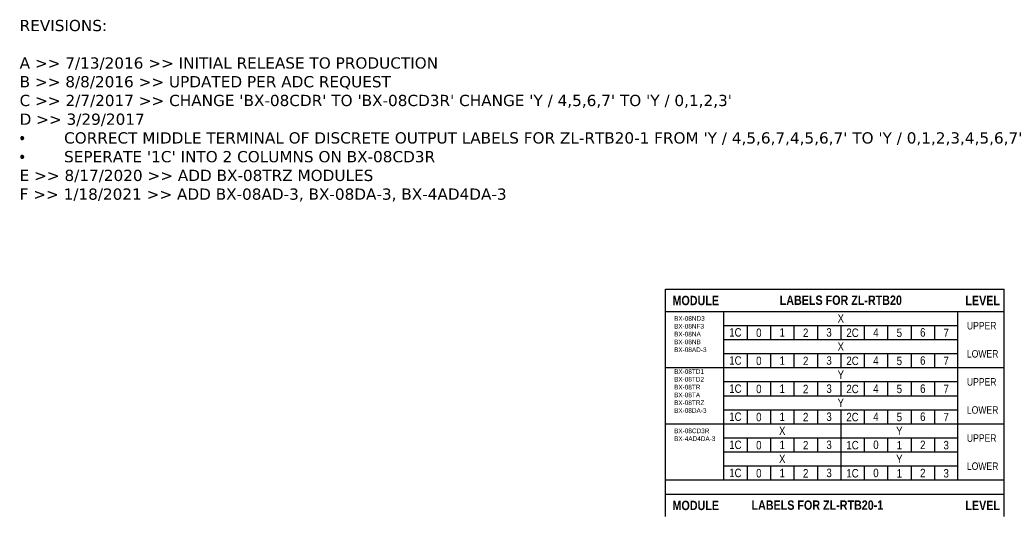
# Model space of a CAD drawing. Extents: x 104 to 429, y -181 to 40.
# Tile 15 of 16: x 105 to 315, y -66 to 40. Entities that reach past the tile are written whole.
import ezdxf

# ---------------------------------------------------------------- set-up
doc = ezdxf.new("R2010")
doc.units = 0
for name, color, linetype in [('DIECUT', 1, 'CONTINUOUS'), ('SHEET', 5, 'CONTINUOUS'), ('TEXT', 7, 'CONTINUOUS')]:
    doc.layers.add(name, color=color, linetype=linetype)
doc.styles.add('MX_NOTE_STANDARD', font='txt.shx', dxfattribs={"bigfont": 'extfont.shx'})

msp = doc.modelspace()

# ---------------------------------------------------------------- linework, layer by layer
at = {"layer": 'DIECUT', "linetype": 'Continuous'}
for p, q in [((255.31, -34.45), (255.31, -22.45)), ((255.31, -22.45), (305.31, -22.45)), ((305.31, -34.45), (305.31, -22.45)), ((255.31, -28.45), (305.31, -28.45)), ((255.31, -28.45), (305.31, -28.45)), ((255.31, -34.45), (305.31, -34.45)), ((255.31, -46.45), (255.31, -34.45)), ((305.31, -46.45), (305.31, -34.45)), ((255.31, -40.45), (305.31, -40.45)), ((255.31, -46.45), (305.31, -46.45)), ((255.31, -58.45), (255.31, -46.45)), ((305.31, -58.45), (305.31, -46.45)), ((255.31, -52.45), (305.31, -52.45)), ((255.31, -58.45), (305.31, -58.45))]:
    msp.add_line(p, q, dxfattribs=at)
at = {"layer": 'DIECUT', "color": 5, "linetype": 'Continuous'}
for p, q in [((255.31, -25.45), (305.31, -25.45)), ((255.31, -31.45), (305.31, -31.45)), ((255.31, -37.45), (305.31, -37.45)), ((255.31, -43.45), (305.31, -43.45)), ((255.31, -49.45), (305.31, -49.45)), ((255.31, -55.45), (305.31, -55.45))]:
    msp.add_line(p, q, dxfattribs=at)
at = {"layer": 'SHEET', "linetype": 'Continuous'}
for p, q in [((242.89, -17.69), (315.22, -17.69)), ((242.89, -22.45), (242.89, -17.69)), ((315.22, -22.45), (315.22, -17.69)), ((242.89, -22.45), (255.31, -22.45)), ((242.89, -34.45), (242.89, -22.45)), ((305.31, -22.45), (315.22, -22.45)), ((315.22, -34.45), (315.22, -22.45)), ((260.31, -25.45), (260.31, -28.45)), ((265.31, -25.45), (265.31, -28.45)), ((270.31, -25.45), (270.31, -28.45)), ((275.31, -25.45), (275.31, -28.45)), ((280.31, -25.45), (280.31, -28.45)), ((285.31, -25.45), (285.31, -28.45)), ((290.31, -25.45), (290.31, -28.45)), ((295.31, -25.45), (295.31, -28.45)), ((300.31, -25.45), (300.31, -28.45)), ((260.31, -31.45), (260.31, -34.45)), ((265.31, -31.45), (265.31, -34.45)), ((270.31, -31.45), (270.31, -34.45)), ((275.31, -31.45), (275.31, -34.45)), ((280.31, -31.45), (280.31, -34.45)), ((285.31, -31.45), (285.31, -34.45)), ((290.31, -31.45), (290.31, -34.45)), ((295.31, -31.45), (295.31, -34.45)), ((300.31, -31.45), (300.31, -34.45)), ((242.89, -34.45), (255.31, -34.45)), ((242.89, -46.45), (242.89, -34.45)), ((305.31, -34.45), (315.22, -34.45)), ((305.31, -34.45), (315.22, -34.45)), ((315.22, -46.45), (315.22, -34.45)), ((260.31, -37.45), (260.31, -40.45)), ((265.31, -37.45), (265.31, -40.45)), ((270.31, -37.45), (270.31, -40.45)), ((275.31, -37.45), (275.31, -40.45)), ((280.31, -37.45), (280.31, -40.45)), ((285.31, -37.45), (285.31, -40.45)), ((290.31, -37.45), (290.31, -40.45)), ((295.31, -37.45), (295.31, -40.45)), ((300.31, -37.45), (300.31, -40.45)), ((260.31, -43.45), (260.31, -46.45)), ((265.31, -43.45), (265.31, -46.45)), ((270.31, -43.45), (270.31, -46.45)), ((275.31, -43.45), (275.31, -46.45)), ((280.31, -43.45), (280.31, -46.45)), ((285.31, -43.45), (285.31, -46.45)), ((290.31, -43.45), (290.31, -46.45)), ((295.31, -43.45), (295.31, -46.45)), ((300.31, -43.45), (300.31, -46.45)), ((242.89, -46.45), (255.31, -46.45)), ((242.89, -58.45), (242.89, -46.45)), ((280.31, -46.45), (280.31, -49.45)), ((305.31, -46.45), (315.22, -46.45)), ((315.22, -58.45), (315.22, -46.45)), ((260.31, -49.45), (260.31, -52.45)), ((265.31, -49.45), (265.31, -52.45)), ((270.31, -49.45), (270.31, -52.45)), ((275.31, -49.45), (275.31, -52.45)), ((280.31, -49.45), (280.31, -52.45)), ((285.31, -49.45), (285.31, -52.45)), ((290.31, -49.45), (290.31, -52.45)), ((295.31, -49.45), (295.31, -52.45)), ((300.31, -49.45), (300.31, -52.45)), ((280.31, -52.45), (280.31, -55.45)), ((260.31, -55.45), (260.31, -58.45)), ((265.31, -55.45), (265.31, -58.45)), ((270.31, -55.45), (270.31, -58.45)), ((275.31, -55.45), (275.31, -58.45)), ((280.31, -55.45), (280.31, -58.45)), ((285.31, -55.45), (285.31, -58.45)), ((290.31, -55.45), (290.31, -58.45)), ((295.31, -55.45), (295.31, -58.45)), ((300.31, -55.45), (300.31, -58.45)), ((242.89, -66.22), (242.89, -58.45)), ((242.89, -58.45), (255.31, -58.45)), ((305.31, -58.45), (315.22, -58.45)), ((315.22, -66.22), (315.22, -58.45)), ((242.89, -61.45), (305.31, -61.45)), ((242.89, -61.45), (255.31, -61.45)), ((305.31, -61.45), (315.22, -61.45)), ((305.31, -61.45), (315.22, -61.45))]:
    msp.add_line(p, q, dxfattribs=at)

# ---------------------------------------------------------------- texts
at = {"layer": 'SHEET', "linetype": 'Continuous', "style": 'MX_NOTE_STANDARD'}
for s, insert, char_height, width, attachment_point in [('\\fArial Narrow|b1|i0|c0|p34;MODULE', (244.38, -19.12), 2, 40, 1), ('{\\fArial Narrow|b1|i0|c0|p34;LABELS FOR ZL-RTB20}', (280.31, -20.07), 2, 50, 5), ('\\fArial Narrow|b1|i0|c0|p34;LEVEL', (306.91, -19.12), 2, 40, 1), ('{\\fArial Narrow|b0|i0|c0|p34;BX-08ND3\\PBX-08NF3\\PBX-08NA\\PBX-08NB\\PBX-08AD-3}', (244.71, -23.46), 1, 60, 1), ('\\fArial Narrow|b0|i0|c0|p34;UPPER', (307.23, -24.7), 1.6, 60, 1), ('\\fArial Narrow|b0|i0|c0|p34;LOWER', (307.23, -30.7), 1.6, 60, 1), ('{\\fArial Narrow|b0|i0|c0|p34;BX-08TD1\\PBX-08TD2\\PBX-08TR\\PBX-08TA\\PBX-08TRZ\\PBX-08DA-3}', (244.71, -34.78), 1, 60, 1), ('\\fArial Narrow|b0|i0|c0|p34;UPPER', (307.23, -36.7), 1.6, 60, 1), ('\\fArial Narrow|b0|i0|c0|p34;LOWER', (307.23, -42.7), 1.6, 60, 1), ('{\\fArial Narrow|b0|i0|c0|p34;BX-08CD3R\\PBX-4AD4DA-3}', (244.71, -47.46), 1, 60, 1), ('\\fArial Narrow|b0|i0|c0|p34;UPPER', (307.23, -48.7), 1.6, 60, 1), ('\\fArial Narrow|b0|i0|c0|p34;LOWER', (307.23, -54.7), 1.6, 60, 1), ('\\fArial Narrow|b1|i0|c0|p34;MODULE', (244.38, -62.88), 2, 40, 1), ('{\\fArial Narrow|b1|i0|c0|p34;LABELS FOR ZL-RTB20-1}', (275.31, -63.83), 2, 40, 5), ('\\fArial Narrow|b1|i0|c0|p34;LEVEL', (306.91, -62.88), 2, 40, 1)]:
    msp.add_mtext(s, dxfattribs=dict(at, insert=insert, char_height=char_height, width=width, attachment_point=attachment_point))
at = {"layer": 'TEXT', "linetype": 'Continuous', "insert": (105, 39.81), "char_height": 2.4, "attachment_point": 1, "style": 'MX_NOTE_STANDARD'}
msp.add_mtext("{\\fVerdana|b0|i0|c0|p34;REVISIONS:\\P\\PA >> 7/13/2016 >> INITIAL RELEASE TO PRODUCTION\\PB >> 8/8/2016 >> UPDATED PER ADC REQUEST\\PC >> 2/7/2017 >> CHANGE 'BX-08CDR' TO 'BX-08CD3R' CHANGE 'Y / 4,5,6,7' TO 'Y / 0,1,2,3'\\PD >> 3/29/2017\\P\\pt9.6,240;\\fSymbol|b0|i0|c2|p34;·^I\\fVerdana|b0|i0|c0|p34;CORRECT MIDDLE TERMINAL OF DISCRETE OUTPUT LABELS FOR ZL-RTB20-1 FROM 'Y / 4,5,6,7,4,5,6,7' TO 'Y / 0,1,2,3,4,5,6,7'             ^I      \\P\\pt9.6;\\fSymbol|b0|i0|c2|p34;·^I\\fVerdana|b0|i0|c0|p34;SEPERATE '1C' INTO 2 COLUMNS ON BX-08CD3R \\P\\pt7.2;E >> 8/17/2020 >> ADD BX-08TRZ MODULES\\PF >> 1/18/2021 >> ADD BX-08AD-3, BX-08DA-3, BX-4AD4DA-3    }", dxfattribs=at)
at = {"layer": 'TEXT', "linetype": 'Continuous', "char_height": 1.8, "attachment_point": 5, "style": 'MX_NOTE_STANDARD'}
for s, insert, width in [('{\\fArial Narrow|b0|i0|c0|p34;X}', (280.31, -23.95), 50), ('{\\fArial Narrow|b0|i0|c0|p34;1C}', (257.81, -26.95), 5), ('{\\fArial Narrow|b0|i0|c0|p34;0}', (262.81, -27.02), 5), ('{\\fArial Narrow|b0|i0|c0|p34;1}', (267.81, -26.95), 5), ('{\\fArial Narrow|b0|i0|c0|p34;2}', (272.81, -27.02), 5), ('{\\fArial Narrow|b0|i0|c0|p34;3}', (277.81, -26.95), 5), ('{\\fArial Narrow|b0|i0|c0|p34;2C}', (282.81, -27.02), 5), ('{\\fArial Narrow|b0|i0|c0|p34;4}', (287.81, -26.95), 5), ('\\fArial Narrow|b0|i0|c0|p34;5', (292.81, -27.02), 5), ('{\\fArial Narrow|b0|i0|c0|p34;6}', (297.81, -26.95), 5), ('{\\fArial Narrow|b0|i0|c0|p34;7}', (302.81, -27.02), 5), ('{\\fArial Narrow|b0|i0|c0|p34;X}', (280.31, -29.95), 50), ('{\\fArial Narrow|b0|i0|c0|p34;1C}', (257.81, -32.95), 5), ('{\\fArial Narrow|b0|i0|c0|p34;0}', (262.81, -33.02), 5), ('{\\fArial Narrow|b0|i0|c0|p34;1}', (267.81, -32.95), 5), ('{\\fArial Narrow|b0|i0|c0|p34;2}', (272.81, -33.02), 5), ('{\\fArial Narrow|b0|i0|c0|p34;3}', (277.81, -32.95), 5), ('{\\fArial Narrow|b0|i0|c0|p34;2C}', (282.81, -33.02), 5), ('{\\fArial Narrow|b0|i0|c0|p34;4}', (287.81, -32.95), 5), ('\\fArial Narrow|b0|i0|c0|p34;5', (292.81, -33.02), 5), ('{\\fArial Narrow|b0|i0|c0|p34;6}', (297.81, -32.95), 5), ('{\\fArial Narrow|b0|i0|c0|p34;7}', (302.81, -33.02), 5), ('{\\fArial Narrow|b0|i0|c0|p34;Y}', (280.31, -35.95), 50), ('{\\fArial Narrow|b0|i0|c0|p34;1C}', (257.81, -38.95), 5), ('{\\fArial Narrow|b0|i0|c0|p34;0}', (262.81, -39.02), 5), ('{\\fArial Narrow|b0|i0|c0|p34;1}', (267.81, -38.95), 5), ('{\\fArial Narrow|b0|i0|c0|p34;2}', (272.81, -39.02), 5), ('{\\fArial Narrow|b0|i0|c0|p34;3}', (277.81, -38.95), 5), ('{\\fArial Narrow|b0|i0|c0|p34;2C}', (282.81, -39.02), 5), ('{\\fArial Narrow|b0|i0|c0|p34;4}', (287.81, -38.95), 5), ('\\fArial Narrow|b0|i0|c0|p34;5', (292.81, -39.02), 5), ('{\\fArial Narrow|b0|i0|c0|p34;6}', (297.81, -38.95), 5), ('{\\fArial Narrow|b0|i0|c0|p34;7}', (302.81, -39.02), 5), ('{\\fArial Narrow|b0|i0|c0|p34;Y}', (280.31, -41.95), 50), ('{\\fArial Narrow|b0|i0|c0|p34;1C}', (257.81, -44.95), 5), ('{\\fArial Narrow|b0|i0|c0|p34;0}', (262.81, -45.02), 5), ('{\\fArial Narrow|b0|i0|c0|p34;1}', (267.81, -44.95), 5), ('{\\fArial Narrow|b0|i0|c0|p34;2}', (272.81, -45.02), 5), ('{\\fArial Narrow|b0|i0|c0|p34;3}', (277.81, -44.95), 5), ('{\\fArial Narrow|b0|i0|c0|p34;2C}', (282.81, -45.02), 5), ('{\\fArial Narrow|b0|i0|c0|p34;4}', (287.81, -44.95), 5), ('\\fArial Narrow|b0|i0|c0|p34;5', (292.81, -45.02), 5), ('{\\fArial Narrow|b0|i0|c0|p34;6}', (297.81, -44.95), 5), ('{\\fArial Narrow|b0|i0|c0|p34;7}', (302.81, -45.02), 5), ('{\\fArial Narrow|b0|i0|c0|p34;X}', (267.81, -47.95), 25), ('{\\fArial Narrow|b0|i0|c0|p34;Y}', (292.81, -47.95), 25), ('{\\fArial Narrow|b0|i0|c0|p34;1C}', (257.81, -50.95), 5), ('{\\fArial Narrow|b0|i0|c0|p34;0}', (262.81, -51.02), 5), ('{\\fArial Narrow|b0|i0|c0|p34;1}', (267.81, -50.95), 5), ('{\\fArial Narrow|b0|i0|c0|p34;2}', (272.81, -51.02), 5), ('{\\fArial Narrow|b0|i0|c0|p34;3}', (277.81, -50.95), 5), ('{\\fArial Narrow|b0|i0|c0|p34;1C}', (282.81, -51.02), 5), ('{\\fArial Narrow|b0|i0|c0|p34;0}', (287.81, -50.95), 5), ('{\\fArial Narrow|b0|i0|c0|p34;1}', (292.81, -51.02), 5), ('{\\fArial Narrow|b0|i0|c0|p34;2}', (297.81, -50.95), 5), ('{\\fArial Narrow|b0|i0|c0|p34;3}', (302.81, -51.02), 5), ('{\\fArial Narrow|b0|i0|c0|p34;X}', (267.81, -53.95), 25), ('{\\fArial Narrow|b0|i0|c0|p34;Y}', (292.81, -53.95), 25), ('{\\fArial Narrow|b0|i0|c0|p34;1C}', (257.81, -56.95), 5), ('{\\fArial Narrow|b0|i0|c0|p34;0}', (262.81, -57.02), 5), ('{\\fArial Narrow|b0|i0|c0|p34;1}', (267.81, -56.95), 5), ('{\\fArial Narrow|b0|i0|c0|p34;2}', (272.81, -57.02), 5), ('{\\fArial Narrow|b0|i0|c0|p34;3}', (277.81, -56.95), 5), ('{\\fArial Narrow|b0|i0|c0|p34;1C}', (282.81, -57.02), 5), ('{\\fArial Narrow|b0|i0|c0|p34;0}', (287.81, -56.95), 5), ('{\\fArial Narrow|b0|i0|c0|p34;1}', (292.81, -57.02), 5), ('{\\fArial Narrow|b0|i0|c0|p34;2}', (297.81, -56.95), 5), ('{\\fArial Narrow|b0|i0|c0|p34;3}', (302.81, -57.02), 5)]:
    msp.add_mtext(s, dxfattribs=dict(at, insert=insert, width=width))

doc.saveas('drawing.dxf')
